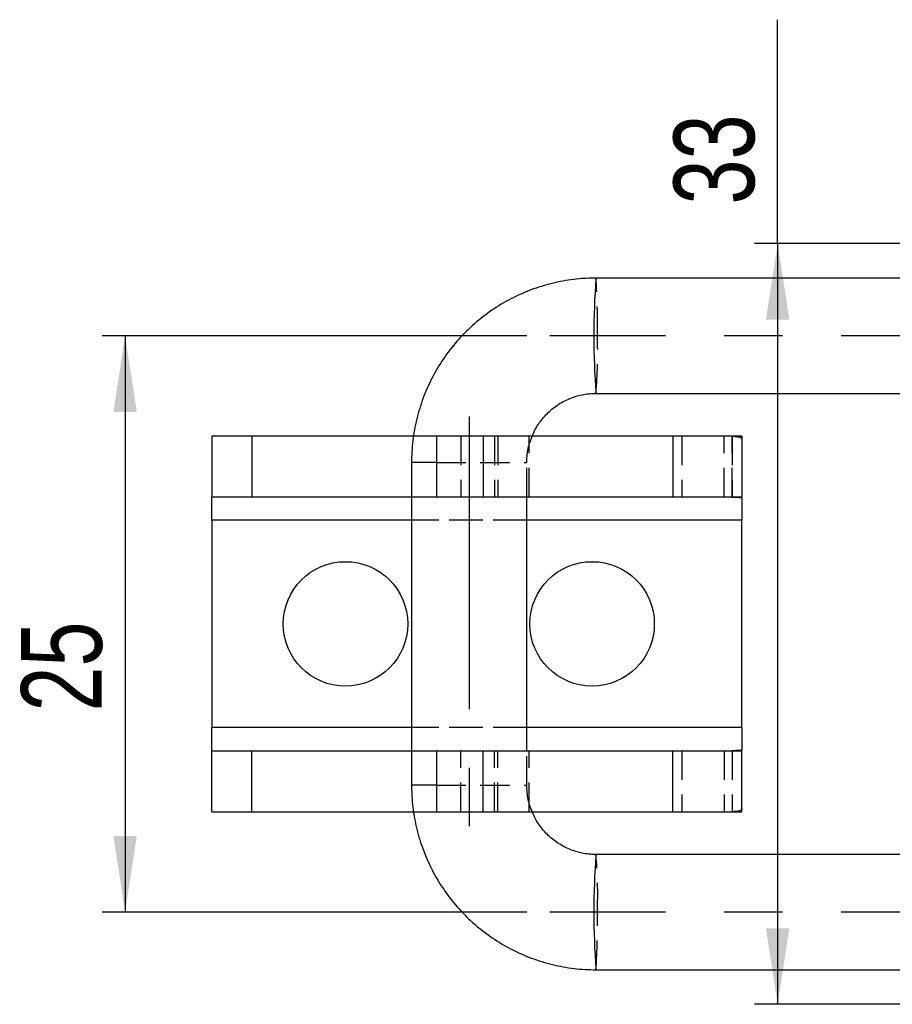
# Model space of a CAD drawing. Extents: x 48 to 403, y 96 to 252.
# Tile 1 of 23: x 48 to 85, y 112 to 154. Entities that reach past the tile are written whole.
import ezdxf

# ---------------------------------------------------------------- set-up
doc = ezdxf.new("R2010")
doc.units = 0
doc.linetypes.add('CENTERX2', pattern=[20.32, 12.7, -2.54, 2.54, -2.54])
doc.linetypes.add('HIDDEN', pattern=[1.905, 1.27, -0.635])
doc.layers.get('0').update_dxf_attribs({"linetype": 'CONTINUOUS'})
doc.styles.add('SLDTEXTSTYLE0', font='TXT', dxfattribs={"width": 0.75})
doc.dimstyles.new('SLDDIMSTYLE1', dxfattribs={"dimtxt": 3.5, "dimasz": 3.302, "dimexe": 0, "dimexo": 0.0625, "dimgap": 0.875, "dimtad": 1, "dimdec": 3, "dimrnd": 1e-09, "dimzin": 12, "dimtxsty": 'SLDTEXTSTYLE0', "dimsah": 1, "dimcen": 0.09, "dimazin": 3, "dimtfac": 1, "dimtdec": 3, "dimtofl": 0, "dimtmove": 0, "dimatfit": 3, "dimtolj": 1, "dimtzin": 12})

# ---------------------------------------------------------------- blocks, each defined once
blk = doc.blocks.new('_D_7')
at = {"color": 179, "linetype": 'CONTINUOUS'}
for p, q in [((80.423, 144.7), (80.423, 154.41)), ((96.259, 144.7), (79.423, 144.7)), ((80.423, 144.7), (80.423, 111.7)), ((96.259, 111.7), (79.423, 111.7))]:
    blk.add_line(p, q, dxfattribs=at)
for points in [[(80.423, 144.7), (79.915, 141.398), (80.931, 141.398)], [(80.423, 111.7), (80.931, 115.002), (79.915, 115.002)]]:
    blk.add_solid(points, dxfattribs=at)
at = {"color": 179, "linetype": 'CONTINUOUS', "insert": (75.911, 146.394, -5.655), "char_height": 3.5, "attachment_point": 1, "rotation": 90, "style": 'SLDTEXTSTYLE0'}
blk.add_mtext('33', dxfattribs=at)
blk = doc.blocks.new('_D_9')
at = {"color": 179, "linetype": 'CONTINUOUS'}
for p, q in [((69.538, 140.7), (51.115, 140.7)), ((52.115, 140.7), (52.115, 115.7)), ((69.538, 115.7), (51.115, 115.7))]:
    blk.add_line(p, q, dxfattribs=at)
for points in [[(52.115, 140.7), (51.607, 137.398), (52.623, 137.398)], [(52.115, 115.7), (52.623, 119.002), (51.607, 119.002)]]:
    blk.add_solid(points, dxfattribs=at)
at = {"color": 179, "linetype": 'CONTINUOUS', "insert": (47.603, 124.399, -5.655), "char_height": 3.5, "attachment_point": 1, "rotation": 90, "style": 'SLDTEXTSTYLE0'}
blk.add_mtext('25', dxfattribs=at)

msp = doc.modelspace()

# ---------------------------------------------------------------- linework, layer by layer
at = {"color": 7, "linetype": 'CONTINUOUS'}
for p, q in [((115.919, 143.1999), (72.5385, 143.1999)), ((72.5385, 138.1999), (115.919, 138.1999)), ((55.8729, 136.3499), (55.8729, 133.6999)), ((57.6092, 136.3499), (55.8729, 136.3499)), ((57.6092, 136.3499), (57.6092, 133.6999)), ((64.6351, 136.3499), (57.6092, 136.3499)), ((65.6196, 136.3499), (65.6196, 133.6999)), ((67.6406, 136.3499), (65.6196, 136.3499)), ((67.6406, 136.3499), (67.6406, 133.6999)), ((75.8729, 136.3499), (67.6406, 136.3499)), ((75.8729, 136.3499), (75.8729, 133.6999)), ((78.8729, 136.3499), (75.8729, 136.3499)), ((78.8729, 136.3499), (78.8729, 133.6999)), ((64.5403, 135.1999), (64.5403, 121.1999)), ((57.6092, 133.6999), (55.8729, 133.6999)), ((55.8729, 132.6999), (55.8729, 133.6999)), ((64.5403, 133.6999), (57.6092, 133.6999)), ((67.6406, 133.6999), (65.6196, 133.6999)), ((75.8729, 133.6999), (67.6406, 133.6999)), ((69.5403, 122.6999), (69.5403, 133.6999)), ((78.8729, 133.6999), (75.8729, 133.6999)), ((78.8729, 133.661), (78.8729, 132.6999)), ((55.8729, 132.6999), (55.8729, 123.6999)), ((78.8729, 123.6999), (78.8729, 132.6999)), ((55.8729, 122.6999), (55.8729, 123.6999)), ((78.8729, 123.6999), (78.8729, 122.7388)), ((55.8729, 120.0499), (55.8729, 122.6999)), ((55.8729, 122.6999), (57.6092, 122.6999)), ((57.6092, 120.0499), (57.6092, 122.6999)), ((57.6092, 122.6999), (64.5403, 122.6999)), ((65.6196, 122.6999), (65.6196, 120.0499)), ((65.6196, 122.6999), (67.6406, 122.6999)), ((67.6406, 120.0499), (67.6406, 122.6999)), ((67.6406, 122.6999), (75.8729, 122.6999)), ((75.8729, 120.0499), (75.8729, 122.6999)), ((75.8729, 122.6999), (78.8729, 122.6999)), ((78.8729, 120.0499), (78.8729, 122.6999)), ((55.8729, 120.0499), (57.6092, 120.0499)), ((57.6092, 120.0499), (64.6375, 120.0499)), ((65.6196, 120.0499), (67.6406, 120.0499)), ((67.6406, 120.0499), (75.8729, 120.0499)), ((75.8729, 120.0499), (78.8729, 120.0499)), ((115.919, 118.1999), (72.5385, 118.1999)), ((72.5385, 113.1999), (115.919, 113.1999))]:
    msp.add_line(p, q, dxfattribs=at)
at = {"color": 179, "linetype": 'CENTERX2'}
for p, q in [((136.518, 140.6999), (70.5385, 140.6999)), ((67.0403, 137.1999), (67.0403, 119.1999)), ((136.518, 115.6999), (70.5385, 115.6999))]:
    msp.add_line(p, q, dxfattribs=at)
at = {"color": 7, "linetype": 'HIDDEN'}
for p, q in [((65.6196, 136.3499), (64.6351, 136.3499)), ((66.6771, 136.3499), (66.6771, 133.6999)), ((68.1355, 136.3499), (68.1355, 133.6999)), ((68.2799, 136.3499), (68.2799, 133.6999)), ((69.6403, 133.6999), (69.6403, 136.3499)), ((76.2729, 136.3499), (76.2729, 133.6999)), ((78.1025, 133.6999), (78.1025, 136.3499)), ((78.4535, 136.3499), (78.4535, 133.6999)), ((78.4535, 133.6991), (78.4535, 136.347)), ((65.6196, 135.1999), (69.5315, 135.1999)), ((69.5403, 133.6999), (69.5403, 135.1999)), ((65.6196, 133.6999), (64.5403, 133.6999)), ((78.8729, 132.6999), (55.8729, 132.6999)), ((69.5403, 132.6999), (64.5403, 132.6999)), ((78.8729, 123.6999), (55.8729, 123.6999)), ((69.5403, 123.6999), (64.5403, 123.6999)), ((64.5403, 122.6999), (65.6196, 122.6999)), ((66.6771, 120.0499), (66.6771, 122.6999)), ((68.1355, 120.0499), (68.1355, 122.6999)), ((68.2799, 120.0499), (68.2799, 122.6999)), ((69.5403, 121.1999), (69.5403, 122.6999)), ((69.6403, 120.0499), (69.6403, 122.6999)), ((76.2729, 122.6999), (76.2729, 120.0499)), ((78.1025, 122.6999), (78.1025, 120.0499)), ((78.4535, 122.7007), (78.4535, 120.0528)), ((78.4535, 122.6999), (78.4535, 120.0499)), ((65.6196, 121.1999), (69.5315, 121.1999)), ((64.6375, 120.0499), (65.6196, 120.0499))]:
    msp.add_line(p, q, dxfattribs=at)
at = {"color": 8, "linetype": 'CONTINUOUS'}
for p, q in [((65.6196, 135.1999), (64.5403, 135.1999)), ((64.5403, 132.6999), (55.8729, 132.6999)), ((78.8729, 132.6999), (69.5403, 132.6999)), ((64.5403, 123.6999), (55.8729, 123.6999)), ((78.8729, 123.6999), (69.5403, 123.6999)), ((65.6196, 121.1999), (64.5403, 121.1999))]:
    msp.add_line(p, q, dxfattribs=at)
at = {"color": 7, "linetype": 'CONTINUOUS'}
for centre in [(61.6729, 128.1999), (72.3729, 128.1999)]:
    msp.add_circle(centre, 2.7, dxfattribs=at)
at = {"color": 8, "linetype": 'CONTINUOUS'}
for centre in [(107.8988, 140.6999), (107.8988, 115.6999)]:
    msp.add_arc(centre, 35.4487, 175.95588, 184.04412, dxfattribs=at)
at = {"color": 7, "linetype": 'HIDDEN'}
for centre, radius, start, end in [((45.4128, 141.2529), 27.1955, 358.83491, 4.10553), ((52.8369, 139.9564), 19.7797, 354.9053, 2.15427), ((52.8369, 116.4434), 19.7797, 357.84573, 5.0947), ((45.4128, 115.1469), 27.1955, 355.89447, 1.16509)]:
    msp.add_arc(centre, radius, start, end, dxfattribs=at)
at = {"color": 7, "linetype": 'CONTINUOUS'}
for points, knots in [([(72.5385, 143.1999), (72.3366, 143.1953), (71.8159, 143.1836), (70.982, 143.0654), (70.0542, 142.8246), (69.1619, 142.473), (68.3178, 142.0179), (67.5341, 141.465), (66.822, 140.8225), (66.1918, 140.0996), (65.6522, 139.3066), (65.2114, 138.4548), (64.8749, 137.5565), (64.6496, 136.6244), (64.5516, 135.833), (64.5431, 135.3569), (64.5403, 135.1999)], [0, 0, 0, 0, 0.0482157, 0.1243774, 0.2005664, 0.2767552, 0.3529445, 0.4291344, 0.5053249, 0.5815163, 0.6577087, 0.7339022, 0.8100967, 0.8862922, 0.9624886, 1, 1, 1, 1]), ([(69.7837, 136.3499), (69.8079, 136.4171), (69.8984, 136.6683), (70.1633, 137.0546), (70.5636, 137.484), (71.0463, 137.8241), (71.584, 138.0631), (72.091, 138.1831), (72.4124, 138.1952), (72.5385, 138.1999)], [0, 0, 0, 0, 0.0607639, 0.2270792, 0.3934127, 0.5597691, 0.72615, 0.8925521, 1, 1, 1, 1]), ([(78.4535, 133.6991), (78.5589, 133.6979), (78.6974, 133.6963), (78.8274, 133.6812), (78.8638, 133.6705), (78.87, 133.6641), (78.8729, 133.661)], [0, 0, 0, 0, 0.6476322, 0.8510183, 0.9299579, 1, 1, 1, 1]), ([(78.8729, 122.7388), (78.8681, 122.735), (78.8583, 122.7274), (78.8189, 122.716), (78.6925, 122.702), (78.5553, 122.7012), (78.4535, 122.7007)], [0, 0, 0, 0, 0.0881451, 0.1802619, 0.3926549, 1, 1, 1, 1]), ([(64.5403, 121.1999), (64.5448, 120.998), (64.5566, 120.4773), (64.6747, 119.6432), (64.9154, 118.7152), (65.267, 117.8225), (65.7221, 116.9782), (66.2749, 116.1943), (66.9172, 115.4821), (67.64, 114.8516), (68.4329, 114.312), (69.2845, 113.871), (70.1827, 113.5345), (71.1146, 113.3092), (71.9057, 113.2112), (72.3816, 113.2027), (72.5385, 113.1999)], [0, 0, 0, 0, 0.0482092, 0.1243794, 0.200577, 0.2767744, 0.3529715, 0.4291678, 0.5053635, 0.5815581, 0.6577519, 0.7339447, 0.8101363, 0.8863272, 0.9625173, 1, 1, 1, 1]), ([(72.5385, 118.1999), (72.4628, 118.2017), (72.1923, 118.2079), (71.7302, 118.2918), (71.181, 118.5035), (70.6821, 118.8189), (70.2585, 119.2266), (69.9498, 119.6428), (69.8299, 119.937), (69.7839, 120.0499)], [0, 0, 0, 0, 0.0644827, 0.23071301, 0.39716169, 0.56359801, 0.73001505, 0.89640727, 1, 1, 1, 1])]:
    msp.add_open_spline(points, degree=3, knots=knots, dxfattribs=at)
at = {"color": 7, "linetype": 'HIDDEN'}
for points, knots in [([(69.5403, 135.1999), (69.5422, 135.2755), (69.5492, 135.546), (69.6106, 135.9414), (69.7353, 136.2356), (69.7837, 136.3499)], [0, 0, 0, 0, 0.1918379, 0.6859798, 1, 1, 1, 1]), ([(78.4535, 136.347), (78.5678, 136.3385), (78.7359, 136.3261), (78.8495, 136.2701), (78.8651, 136.2288), (78.8729, 136.2081)], [0, 0, 0, 0, 0.513506, 0.7553947, 1, 1, 1, 1]), ([(69.7839, 120.0499), (69.7523, 120.1166), (69.6372, 120.36), (69.5594, 120.7537), (69.5456, 121.0743), (69.5403, 121.1999)], [0, 0, 0, 0, 0.1866604, 0.6812909, 1, 1, 1, 1]), ([(78.8729, 120.1917), (78.8624, 120.167), (78.8426, 120.1206), (78.7575, 120.081), (78.6323, 120.0596), (78.5123, 120.0551), (78.4535, 120.0528)], [0, 0, 0, 0, 0.2923152, 0.5480137, 0.7787128, 1, 1, 1, 1])]:
    msp.add_open_spline(points, degree=3, knots=knots, dxfattribs=at)

# ---------------------------------------------------------------- dimensions: what is measured, and where the dimension line sits
at = {"color": 179, "linetype": 'CONTINUOUS'}
for base, p1, p2, picture, middle in [((80.4228, 111.6998), (97.2588, 144.7), (97.2588, 111.6998), '_D_7', (80.4228, 150.4019)), ((52.1147, 115.6999), (70.5385, 140.6999), (70.5385, 115.6999), '_D_9', (52.1147, 128.407))]:
    dim = msp.add_linear_dim(base=base, p1=p1, p2=p2, angle=90, dimstyle='SLDDIMSTYLE1', dxfattribs=at)
    dim.commit()
    dim.dimension.update_dxf_attribs({"geometry": picture, "text_midpoint": middle, "dimtype": 160})

doc.saveas('drawing.dxf')
